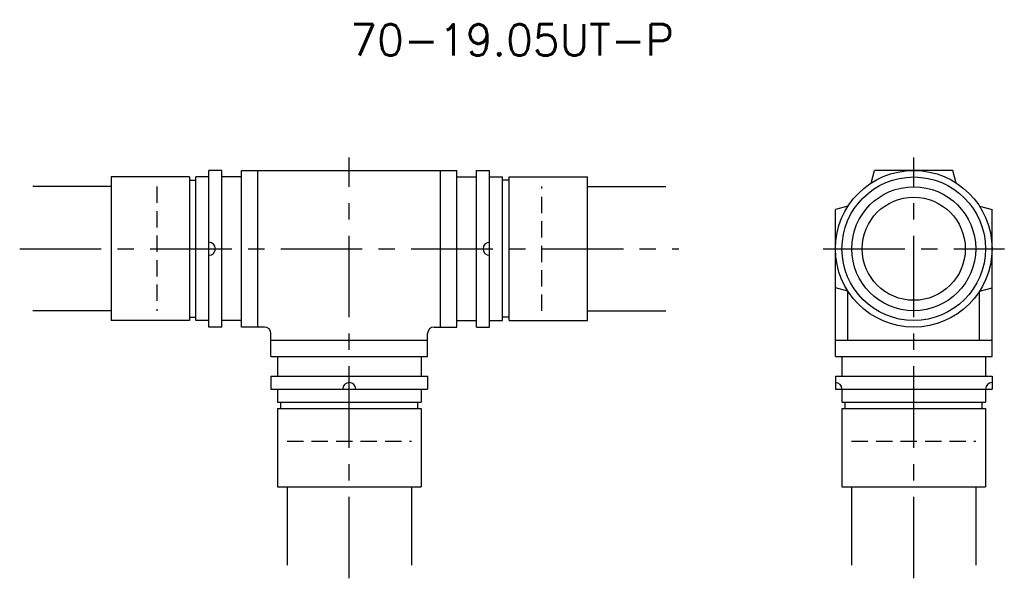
# Model space of a CAD drawing. Extents: x 63 to 214, y 49 to 135.
import ezdxf
from ezdxf.enums import TextEntityAlignment as Align

# ---------------------------------------------------------------- set-up
doc = ezdxf.new("R2010")
doc.units = 0
doc.header["$LTSCALE"] = 10
doc.linetypes.add('CENTER', pattern=[2, 1.25, -0.25, 0.25, -0.25])
doc.linetypes.add('HIDDEN', pattern=[0.375, 0.25, -0.125])
doc.layers.get('0').update_dxf_attribs({"linetype": 'CONTINUOUS'})
doc.layers.add('HOJO', color=4, linetype='CONTINUOUS')
doc.layers.add('L-HIDDEN', color=3, linetype='HIDDEN')
doc.styles.add('BIGFONT', font='txt', dxfattribs={"bigfont": 'bigfont'})

msp = doc.modelspace()

# ---------------------------------------------------------------- linework, layer by layer
at = {"color": 1, "linetype": 'CENTER'}
for p, q in [((113.5, 49.5), (113.5, 114)), ((200, 49.5), (200, 114)), ((63, 100), (164, 100)), ((186.12, 100), (213.88, 100))]:
    msp.add_line(p, q, dxfattribs=at)
for p, q in [((92, 88), (92, 112)), ((94, 112), (92, 112)), ((94, 88), (94, 112)), ((97, 88), (97, 112)), ((97, 112), (130, 112)), ((99.5, 88), (99.5, 112)), ((127.5, 88), (127.5, 112)), ((130, 88), (130, 112)), ((133, 88), (133, 112)), ((133, 112), (135, 112)), ((135, 88), (135, 112)), ((193.48, 110.08), (194, 112)), ((206, 112), (194, 112)), ((206.52, 110.08), (206, 112)), ((89, 111), (77, 111)), ((77, 111), (77, 89)), ((89, 111), (89, 89)), ((89, 110.5), (90, 110.5)), ((90, 89), (90, 111)), ((92, 111), (90, 111)), ((97, 111), (94, 111)), ((130, 111), (133, 111)), ((135, 111), (137, 111)), ((137, 89), (137, 111)), ((138, 110.5), (137, 110.5)), ((138, 111), (150, 111)), ((138, 89), (138, 111)), ((150, 89), (150, 111)), ((189.92, 106.52), (188, 106)), ((188, 83.5), (188, 106)), ((210.08, 106.52), (212, 106)), ((212, 83.5), (212, 106)), ((189.92, 93.48), (188, 94)), ((210.08, 93.48), (212, 94)), ((189.92, 86), (189.92, 93.48)), ((210.08, 86), (210.08, 93.48)), ((89, 89.5), (90, 89.5)), ((138, 89.5), (137, 89.5)), ((89, 89), (77, 89)), ((92, 89), (90, 89)), ((94, 88), (92, 88)), ((97, 89), (94, 89)), ((100.5, 88), (97, 88)), ((126.5, 88), (130, 88)), ((130, 89), (133, 89)), ((133, 88), (135, 88)), ((135, 89), (137, 89)), ((138, 89), (150, 89)), ((101.5, 83.5), (101.5, 87)), ((101.5, 86), (125.5, 86)), ((125.5, 83.5), (125.5, 87)), ((188, 86), (212, 86)), ((101.5, 83.5), (125.5, 83.5)), ((102.5, 83.5), (102.5, 80.5)), ((124.5, 83.5), (124.5, 80.5)), ((188, 83.5), (212, 83.5)), ((189, 83.5), (189, 80.5)), ((211, 83.5), (211, 80.5)), ((101.5, 80.5), (125.5, 80.5)), ((101.5, 80.5), (101.5, 78.5)), ((125.5, 80.5), (125.5, 78.5)), ((188, 80.5), (212, 80.5)), ((188, 80.5), (188, 78.5)), ((188, 80.5), (188, 78.5)), ((212, 80.5), (212, 78.5)), ((101.5, 78.5), (125.5, 78.5)), ((102.5, 78.5), (102.5, 76.5)), ((124.5, 78.5), (124.5, 76.5)), ((188, 78.5), (212, 78.5)), ((189, 78.5), (189, 76.5)), ((211, 78.5), (211, 76.5)), ((102.5, 76.5), (124.5, 76.5)), ((102.5, 75.5), (124.5, 75.5)), ((102.5, 75.5), (102.5, 63.5)), ((103, 75.5), (103, 76.5)), ((124, 75.5), (124, 76.5)), ((124.5, 75.5), (124.5, 63.5)), ((189, 76.5), (211, 76.5)), ((189, 75.5), (211, 75.5)), ((189, 75.5), (189, 63.5)), ((189.5, 75.5), (189.5, 76.5)), ((210.5, 75.5), (210.5, 76.5)), ((211, 75.5), (211, 63.5)), ((102.5, 63.5), (124.5, 63.5)), ((189, 63.5), (211, 63.5))]:
    msp.add_line(p, q)
at = {"color": 4}
for p, q in [((77, 109.52), (65, 109.52)), ((150, 109.52), (162, 109.52)), ((77, 90.47), (65, 90.47)), ((150, 90.47), (162, 90.47)), ((103.98, 63.5), (103.98, 51.5)), ((123.03, 63.5), (123.03, 51.5)), ((190.48, 63.5), (190.48, 51.5)), ((209.53, 63.5), (209.53, 51.5))]:
    msp.add_line(p, q, dxfattribs=at)
for radius in [12, 11, 9.5, 7.9]:
    msp.add_circle((200, 100), radius)
for centre, start, end in [((92, 100), 270, 90), ((135, 100), 90, 270), ((100.5, 87), 0, 90), ((126.5, 87), 90, 180), ((113.5, 78.5), 0, 180), ((188, 78.5), 0, 90), ((212, 78.5), 90, 180)]:
    msp.add_arc(centre, 1, start, end)
at = {"layer": 'L-HIDDEN'}
for p, q in [((84, 109.52), (84, 90.47)), ((143, 90.47), (143, 109.52)), ((103.98, 70.5), (123.03, 70.5)), ((190.48, 70.5), (209.53, 70.5))]:
    msp.add_line(p, q, dxfattribs=at)

# ---------------------------------------------------------------- texts
at = {"layer": 'HOJO', "style": 'BIGFONT'}
msp.add_text('70-19.05UT-P', height=4.8, dxfattribs=at).set_placement((138.44, 132), align=Align.MIDDLE)

doc.saveas('drawing.dxf')
